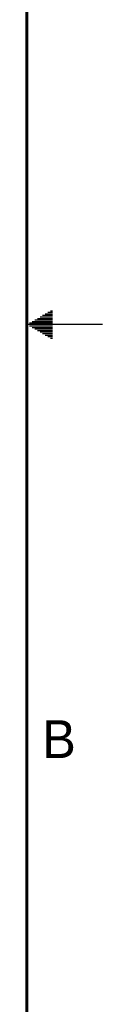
# Model space of a CAD drawing. Header units: inches. Extents: x 0 to 34, y 0 to 22.
# Tile 56 of 57: x 33.5 to 34, y 6.5 to 13. Entities that reach past the tile are written whole.
import ezdxf

# ---------------------------------------------------------------- set-up
doc = ezdxf.new("R2010")
doc.units = ezdxf.units.IN
doc.header["$LTSCALE"] = 1.87
doc.header["$MEASUREMENT"] = 0
doc.layers.get('0').update_dxf_attribs({"linetype": 'CONTINUOUS'})
doc.styles.add('TEXTSTYLE_2', font='txt')

msp = doc.modelspace()

# ---------------------------------------------------------------- linework, layer by layer
at = {"color": 2, "linetype": 'CONTINUOUS'}
for p, q in [((33.6213, 11.07), (33.6697, 11.07)), ((33.6386, 11.08), (33.6697, 11.08)), ((33.6559, 11.09), (33.6697, 11.09)), ((34, 11), (33.5, 11)), ((33.5173, 11.01), (33.6697, 11.01)), ((33.5347, 11.02), (33.6697, 11.02)), ((33.552, 11.03), (33.6697, 11.03)), ((33.5693, 11.04), (33.6697, 11.04)), ((33.5866, 11.05), (33.6697, 11.05)), ((33.6039, 11.06), (33.6697, 11.06)), ((33.5173, 10.99), (33.6697, 10.99)), ((33.5347, 10.98), (33.6697, 10.98)), ((33.552, 10.97), (33.6697, 10.97)), ((33.5693, 10.96), (33.6697, 10.96)), ((33.5866, 10.95), (33.6697, 10.95)), ((33.6039, 10.94), (33.6697, 10.94)), ((33.6213, 10.93), (33.6697, 10.93)), ((33.6386, 10.92), (33.6697, 10.92)), ((33.6559, 10.91), (33.6697, 10.91))]:
    msp.add_line(p, q, dxfattribs=at)
at = {"color": 7, "linetype": 'CONTINUOUS', "const_width": 0.02}
msp.add_lwpolyline([(33.5, 0.5), (33.5, 21.5)], dxfattribs=at)

# ---------------------------------------------------------------- texts
at = {"color": 2, "linetype": 'CONTINUOUS', "insert": (33.6006, 8.3845), "char_height": 0.25, "width": 0.25, "attachment_point": 1, "line_spacing_factor": 0.9, "style": 'TEXTSTYLE_2'}
msp.add_mtext('B', dxfattribs=at)

doc.saveas('drawing.dxf')
